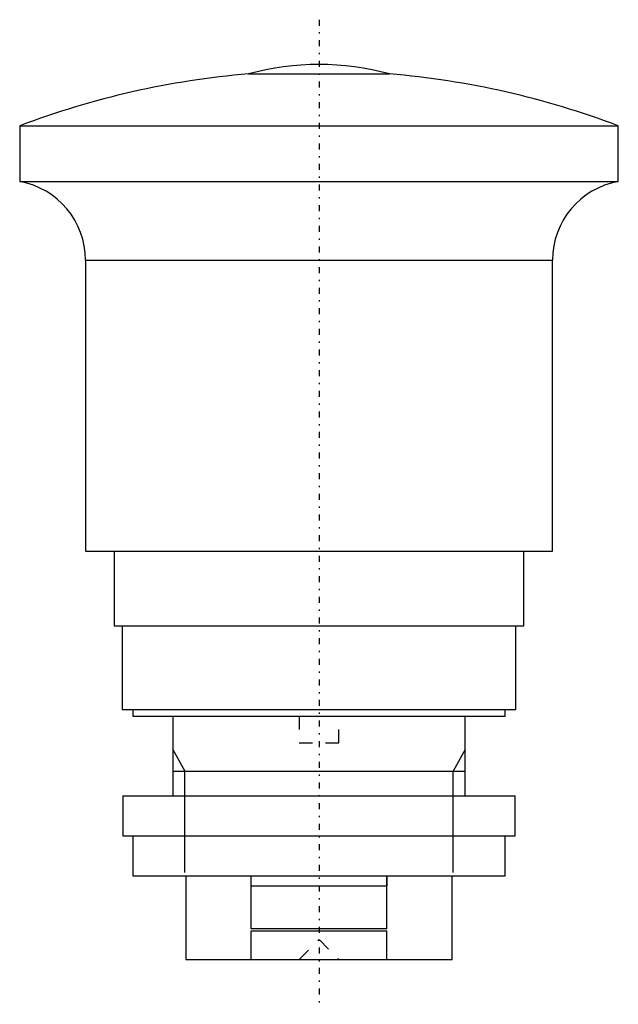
# Model space of a CAD drawing. Extents: x -22.5 to 22.5, y -3.4 to 70.7.
import ezdxf

# ---------------------------------------------------------------- set-up
doc = ezdxf.new("R2010")
doc.units = 0
doc.linetypes.add('CENTER', pattern=[1.5, 0.45, -0.5, 0.05, -0.5])
doc.linetypes.add('DASHED', pattern=[2, 1, -1])
for name, color, linetype in [('AM_0', 7, 'CONTINUOUS'), ('AM_10', 7, 'CONTINUOUS'), ('AM_3', 7, 'DASHED'), ('AM_7', 7, 'CENTER')]:
    doc.layers.add(name, color=color, linetype=linetype)

msp = doc.modelspace()

# ---------------------------------------------------------------- linework, layer by layer
at = {"layer": 'AM_0', "color": 7, "linetype": 'CONTINUOUS'}
for p, q in [((-5.301, 66.585), (5.301, 66.585)), ((-22.5, 62.687), (-22.5, 58.496)), ((-22.5, 62.687), (22.5, 62.687)), ((22.5, 58.496), (22.5, 62.687)), ((-22.5, 58.496), (22.5, 58.496)), ((-17.55, 52.588), (-17.55, 30.693)), ((-17.55, 52.588), (17.55, 52.588)), ((17.55, 30.693), (17.55, 52.588)), ((-17.55, 30.693), (17.55, 30.693)), ((-15.4, 30.693), (-15.4, 25.093)), ((15.4, 25.093), (15.4, 30.693)), ((-15.4, 25.093), (15.4, 25.093)), ((-14.8, 25.093), (-14.8, 18.793)), ((14.8, 18.793), (14.8, 25.093)), ((-14.8, 18.793), (14.8, 18.793)), ((-14, 18.793), (-14, 18.3)), ((14, 18.3), (14, 18.793)), ((-14, 18.3), (14, 18.3)), ((-11, 18.3), (-11, 12.3)), ((11, 12.3), (11, 18.3)), ((-14.75, 12.3), (-14.75, 9.3)), ((-14.75, 12.3), (14.75, 12.3)), ((14.75, 9.3), (14.75, 12.3)), ((-14.75, 9.3), (14.75, 9.3)), ((-14, 9.3), (-14, 6.3)), ((14, 6.3), (14, 9.3)), ((-14, 6.3), (14, 6.3)), ((-10, 6.3), (-10, 0)), ((-5.1, 2.3), (-5.1, 6.3)), ((5.1, 2.3), (5.1, 6.3)), ((10, 0), (10, 6.3)), ((-5.1, 5.55), (5.1, 5.55)), ((5.1, 2.3), (-5.1, 2.3)), ((-5.1, 2.15), (5.1, 2.15)), ((-5.1, 0), (-5.1, 2.15)), ((5.1, 0), (5.1, 2.15)), ((-10, 0), (10, 0))]:
    msp.add_line(p, q, dxfattribs=at)
for centre, radius, start, end in [((0, 47.3), 20, 74.63093, 105.36907), ((0, 3.306), 63.5, 94.78838, 110.75243), ((0, 3.306), 63.5, 69.24757, 85.21162), ((-23.55, 52.588), 6, 0, 79.92134), ((23.55, 52.588), 6, 100.07866, 180)]:
    msp.add_arc(centre, radius, start, end, dxfattribs=at)
at = {"layer": 'AM_10', "color": 7, "linetype": 'CONTINUOUS'}
for p, q in [((-11, 15.8), (-10.08, 14.17)), ((11, 15.8), (10.08, 14.17)), ((-11, 14.17), (11, 14.17)), ((-10.08, 6.55), (-10.08, 14.17)), ((10.08, 6.55), (10.08, 14.17))]:
    msp.add_line(p, q, dxfattribs=at)
at = {"layer": 'AM_3', "color": 6, "linetype": 'DASHED'}
for p, q in [((-1.5, 18.3), (-1.5, 16.3)), ((1.5, 16.3), (1.5, 18.3)), ((-1.5, 16.3), (1.5, 16.3)), ((-5.1, 5.55), (-5.1, 6.3)), ((5.1, 6.3), (5.1, 5.55)), ((-1.5, 0), (0, 1.5)), ((0, 1.5), (1.5, 0))]:
    msp.add_line(p, q, dxfattribs=at)
at = {"layer": 'AM_7', "color": 4, "linetype": 'CENTER'}
msp.add_line((0, 70.665), (0, -3.365), dxfattribs=at)

doc.saveas('drawing.dxf')
